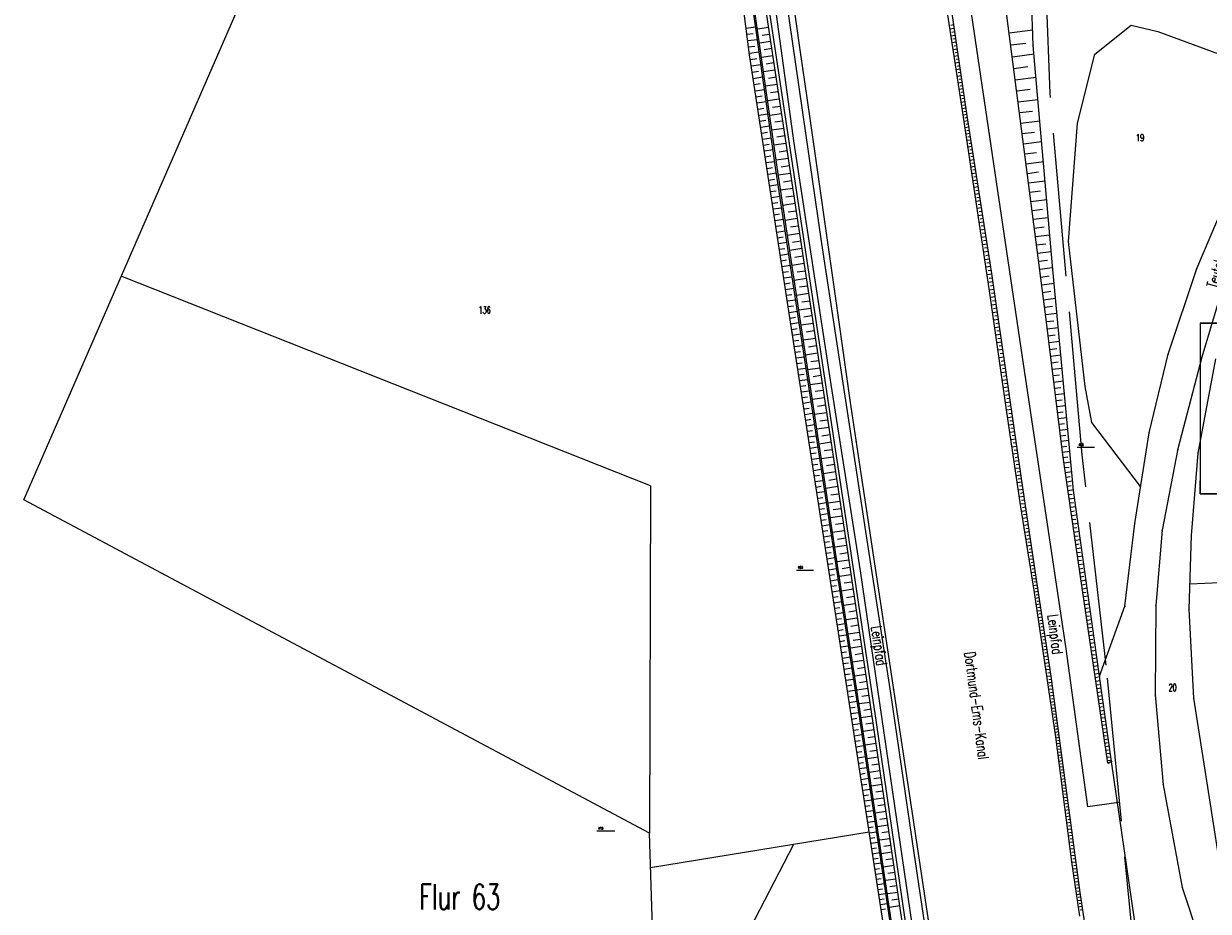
# Model space of a CAD drawing. Extents: x 3408772 to 3410442, y 5787844 to 5790056.
# Tile 4 of 80: x 3409378 to 3409708, y 5788727 to 5788975. Entities that reach past the tile are written whole.
import ezdxf

# ---------------------------------------------------------------- set-up
doc = ezdxf.new("R2010")
doc.units = 0
doc.header["$MEASUREMENT"] = 0
doc.linetypes.add('LINIENART0', pattern=[0])
doc.linetypes.add('LINIENART1', pattern=[50, 40, -10])
for name, color, linetype in [('Gewässer verrohrt', 7, 'Continuous'), ('NULLEBENE', 7, 'Continuous'), ('Straßenbau', 7, 'Continuous'), ('TOP-HOEHENI', 7, 'Continuous')]:
    doc.layers.add(name, color=color, linetype=linetype)
doc.styles.add('SIMPLEX', font='simplex')

# ---------------------------------------------------------------- blocks, each defined once
blk = doc.blocks.new('GELAEN-109')
at = {"layer": 'NULLEBENE', "color": 1, "linetype": 'LINIENART0'}
for p, q in [((-0.188, 0.188), (0.188, -0.188)), ((-0.188, -0.188), (0.188, 0.188))]:
    blk.add_line(p, q, dxfattribs=at)

msp = doc.modelspace()

# ---------------------------------------------------------------- linework, layer by layer
at = {"layer": 'Gewässer verrohrt', "color": 170, "linetype": 'LINIENART1'}
for p, q in [((3409663.74979, 5788955.42675), (3409660.77613, 5789037.92963)), ((3409672.70453, 5788854.68601), (3409663.74979, 5788955.42675)), ((3409679.42058, 5788796.03251), (3409672.70453, 5788854.68601)), ((3409688.46996, 5788702.80617), (3409679.42058, 5788796.03251))]:
    msp.add_line(p, q, dxfattribs=at)
at = {"layer": 'Straßenbau', "color": 176, "linetype": 'LINIENART0'}
for p, q in [((3409705.63676, 5788891.40202), (3409705.63676, 5788847.44983)), ((3409705.63676, 5788891.40202), (3409705.63676, 5788847.44983)), ((3409793.63676, 5788891.40202), (3409705.63676, 5788891.40202)), ((3409705.63676, 5788891.40202), (3409705.63676, 5788847.44983)), ((3409705.63676, 5788891.40202), (3409705.63676, 5788847.44983)), ((3409793.63676, 5788891.40202), (3409705.63676, 5788891.40202)), ((3409705.637, 5788891.402), (3409793.637, 5788891.402)), ((3409705.637, 5788891.402), (3409793.637, 5788891.402)), ((3409705.63676, 5788847.44983), (3409705.63676, 5788843.75982)), ((3409705.63676, 5788843.75982), (3409705.63676, 5788847.44983)), ((3409705.63676, 5788847.44983), (3409705.63676, 5788843.75982)), ((3409705.63676, 5788843.75982), (3409705.63676, 5788847.44983)), ((3409705.63676, 5788843.75982), (3409798.79603, 5788843.75982)), ((3409798.79603, 5788843.75982), (3409705.63676, 5788843.75982)), ((3409705.63676, 5788843.75982), (3409798.79603, 5788843.75982)), ((3409798.79603, 5788843.75982), (3409705.63676, 5788843.75982))]:
    msp.add_line(p, q, dxfattribs=at)
at = {"layer": 'TOP-HOEHENI', "color": 95, "linetype": 'LINIENART0'}
for p, q in [((3409377.721, 5788842.121), (3409526.638, 5789183.921)), ((3409580.04, 5788966.21), (3409567.745, 5789058.925)), ((3409642.944, 5788970.236), (3409630.368, 5789055.875)), ((3409659.074, 5788968.751), (3409656.233, 5789043.207)), ((3409579.95, 5789031.961), (3409592.314, 5788941.52)), ((3409574.629, 5789023.125), (3409587.181, 5788934.822)), ((3409587.676, 5788934.895), (3409575.125, 5789023.192)), ((3409639.341, 5788950.708), (3409631.581, 5789001.46)), ((3409589.776, 5788997.955), (3409593.967, 5788968.265)), ((3409600.144, 5788913.607), (3409588.774, 5788992.117)), ((3409662.569, 5788893.136), (3409650.32, 5788988.391)), ((3409583.995, 5788982.395), (3409607.084, 5788829.016)), ((3409608.074, 5788829.164), (3409584.985, 5788982.534)), ((3409635.566, 5788983.509), (3409640.485, 5788949.834)), ((3409579.072, 5788973.658), (3409581.631, 5788973.997)), ((3409579.303, 5788971.914), (3409581.02, 5788972.142)), ((3409585.3, 5788973.846), (3409582.224, 5788973.383)), ((3409585.596, 5788971.878), (3409583.535, 5788971.568)), ((3409637.04, 5788973.543), (3409635.893, 5788973.375)), ((3409636.898, 5788974.517), (3409636.129, 5788974.405)), ((3409637.323, 5788971.606), (3409636.189, 5788971.44)), ((3409637.182, 5788972.572), (3409636.421, 5788972.461)), ((3409652.408, 5788972.307), (3409658.933, 5788973.146)), ((3409676.268, 5788966.406), (3409686.371, 5788974.497)), ((3409686.371, 5788974.497), (3409693.827, 5788972.721)), ((3409693.827, 5788972.721), (3409720.69, 5788962.727)), ((3409579.535, 5788970.164), (3409582.127, 5788970.507)), ((3409579.768, 5788968.406), (3409581.507, 5788968.636)), ((3409585.893, 5788969.904), (3409582.785, 5788969.436)), ((3409593.967, 5788968.265), (3409596.79, 5788948.45)), ((3409637.604, 5788969.685), (3409636.482, 5788969.521)), ((3409637.464, 5788970.643), (3409636.712, 5788970.534)), ((3409637.743, 5788968.73), (3409637, 5788968.622)), ((3409656.095, 5788881.904), (3409642.944, 5788970.236)), ((3409652.841, 5788968.937), (3409656.989, 5788969.471)), ((3409664.424, 5788907.358), (3409659.074, 5788968.751)), ((3409580.002, 5788966.641), (3409582.627, 5788966.989)), ((3409591.911, 5788888.679), (3409580.04, 5788966.21)), ((3409580.262, 5788964.876), (3409582.001, 5788965.143)), ((3409586.491, 5788965.934), (3409583.35, 5788965.461)), ((3409586.192, 5788967.922), (3409584.108, 5788967.609)), ((3409637.882, 5788967.78), (3409636.773, 5788967.618)), ((3409638.158, 5788965.89), (3409637.062, 5788965.73)), ((3409638.02, 5788966.833), (3409637.285, 5788966.726)), ((3409638.295, 5788964.951), (3409637.569, 5788964.845)), ((3409653.264, 5788965.65), (3409659.3, 5788966.426)), ((3409671.433, 5788947.1), (3409676.268, 5788966.406)), ((3409580.531, 5788963.121), (3409583.121, 5788963.518)), ((3409580.798, 5788961.375), (3409582.512, 5788961.637)), ((3409587.093, 5788961.935), (3409583.919, 5788961.457)), ((3409586.791, 5788963.938), (3409584.686, 5788963.621)), ((3409638.432, 5788964.016), (3409637.348, 5788963.857)), ((3409638.703, 5788962.157), (3409637.632, 5788962)), ((3409638.568, 5788963.084), (3409637.85, 5788962.98)), ((3409653.679, 5788962.421), (3409657.615, 5788962.927)), ((3409581.064, 5788959.637), (3409583.617, 5788960.027)), ((3409581.329, 5788957.906), (3409583.018, 5788958.165)), ((3409587.396, 5788959.925), (3409585.269, 5788959.605)), ((3409638.973, 5788960.313), (3409637.914, 5788960.159)), ((3409638.838, 5788961.233), (3409638.128, 5788961.129)), ((3409639.24, 5788958.485), (3409638.193, 5788958.332)), ((3409639.106, 5788959.397), (3409638.405, 5788959.295)), ((3409654.087, 5788959.25), (3409659.86, 5788959.992)), ((3409581.593, 5788956.184), (3409584.108, 5788956.569)), ((3409587.699, 5788957.907), (3409584.492, 5788957.425)), ((3409588.004, 5788955.883), (3409585.855, 5788955.559)), ((3409639.505, 5788956.671), (3409638.47, 5788956.52)), ((3409639.372, 5788957.576), (3409638.679, 5788957.475)), ((3409639.767, 5788954.872), (3409638.745, 5788954.723)), ((3409639.636, 5788955.77), (3409638.951, 5788955.67)), ((3409654.488, 5788956.135), (3409658.251, 5788956.619)), ((3409581.855, 5788954.47), (3409583.52, 5788954.725)), ((3409582.117, 5788952.764), (3409584.595, 5788953.144)), ((3409588.31, 5788953.851), (3409585.07, 5788953.363)), ((3409588.617, 5788951.811), (3409586.445, 5788951.484)), ((3409640.028, 5788953.088), (3409639.017, 5788952.941)), ((3409639.898, 5788953.979), (3409639.22, 5788953.88)), ((3409640.157, 5788952.202), (3409639.488, 5788952.104)), ((3409654.881, 5788953.075), (3409660.401, 5788953.785)), ((3409582.376, 5788951.066), (3409584.017, 5788951.317)), ((3409582.635, 5788949.376), (3409585.078, 5788949.75)), ((3409588.925, 5788949.765), (3409585.651, 5788949.272)), ((3409596.79, 5788948.45), (3409603.839, 5788898.949)), ((3409640.286, 5788951.319), (3409639.288, 5788951.173)), ((3409646.958, 5788899.787), (3409639.341, 5788950.708)), ((3409640.545, 5788949.563), (3409639.554, 5788949.407)), ((3409640.415, 5788950.44), (3409639.752, 5788950.343)), ((3409640.683, 5788948.685), (3409640.018, 5788948.581)), ((3409640.485, 5788949.834), (3409647.476, 5788905.217)), ((3409655.268, 5788950.069), (3409658.866, 5788950.532)), ((3409582.893, 5788947.694), (3409584.509, 5788947.941)), ((3409583.149, 5788946.019), (3409585.556, 5788946.388)), ((3409589.545, 5788945.649), (3409586.237, 5788945.151)), ((3409589.234, 5788947.711), (3409587.04, 5788947.38)), ((3409640.821, 5788947.803), (3409639.817, 5788947.646)), ((3409641.099, 5788946.029), (3409640.083, 5788945.869)), ((3409640.959, 5788946.918), (3409640.286, 5788946.812)), ((3409641.239, 5788945.136), (3409640.557, 5788945.029)), ((3409655.647, 5788947.117), (3409660.923, 5788947.796)), ((3409668.885, 5788914.152), (3409671.433, 5788947.1)), ((3409583.404, 5788944.353), (3409584.997, 5788944.597)), ((3409583.658, 5788942.694), (3409586.029, 5788943.057)), ((3409589.856, 5788943.58), (3409587.639, 5788943.247)), ((3409641.379, 5788944.239), (3409640.351, 5788944.078)), ((3409641.662, 5788942.433), (3409640.621, 5788942.27)), ((3409641.52, 5788943.338), (3409640.831, 5788943.23)), ((3409656.02, 5788944.218), (3409659.458, 5788944.66)), ((3409656.386, 5788941.37), (3409661.427, 5788942.018)), ((3409583.911, 5788941.043), (3409585.48, 5788941.284)), ((3409584.163, 5788939.4), (3409586.498, 5788939.758)), ((3409590.168, 5788941.504), (3409586.827, 5788941.001)), ((3409590.482, 5788939.42), (3409588.243, 5788939.083)), ((3409592.314, 5788941.52), (3409602.684, 5788874.255)), ((3409641.947, 5788940.613), (3409640.894, 5788940.448)), ((3409641.804, 5788941.525), (3409641.106, 5788941.416)), ((3409642.235, 5788938.776), (3409641.169, 5788938.609)), ((3409642.091, 5788939.697), (3409641.384, 5788939.586)), ((3409656.746, 5788938.573), (3409660.03, 5788938.995)), ((3409584.413, 5788937.765), (3409585.958, 5788938.001)), ((3409584.662, 5788936.137), (3409586.963, 5788936.489)), ((3409590.797, 5788937.329), (3409587.421, 5788936.821)), ((3409591.113, 5788935.23), (3409588.851, 5788934.89)), ((3409642.525, 5788936.924), (3409641.446, 5788936.755)), ((3409642.38, 5788937.852), (3409641.665, 5788937.74)), ((3409642.818, 5788935.056), (3409641.726, 5788934.885)), ((3409642.671, 5788935.992), (3409641.948, 5788935.879)), ((3409657.099, 5788935.825), (3409661.912, 5788936.444)), ((3409584.91, 5788934.517), (3409586.432, 5788934.75)), ((3409585.158, 5788932.901), (3409587.437, 5788933.25)), ((3409587.181, 5788934.822), (3409603.661, 5788826.236)), ((3409604.155, 5788826.312), (3409587.676, 5788934.895)), ((3409591.429, 5788933.128), (3409588.04, 5788932.617)), ((3409643.113, 5788933.172), (3409642.008, 5788932.999)), ((3409642.965, 5788934.116), (3409642.233, 5788934.002)), ((3409643.262, 5788932.224), (3409642.521, 5788932.108)), ((3409657.446, 5788933.126), (3409660.581, 5788933.529)), ((3409585.405, 5788931.286), (3409586.923, 5788931.519)), ((3409585.652, 5788929.672), (3409587.928, 5788930.021)), ((3409592.062, 5788928.925), (3409588.677, 5788928.416)), ((3409591.746, 5788931.026), (3409589.488, 5788930.686)), ((3409643.411, 5788931.272), (3409642.293, 5788931.097)), ((3409643.711, 5788929.356), (3409642.58, 5788929.178)), ((3409643.561, 5788930.316), (3409642.811, 5788930.198)), ((3409643.862, 5788928.391), (3409643.103, 5788928.272)), ((3409657.787, 5788930.475), (3409662.381, 5788931.066)), ((3409704.639, 5788906.636), (3409713.987, 5788928.44)), ((3409585.899, 5788928.059), (3409587.415, 5788928.291)), ((3409586.146, 5788926.447), (3409588.417, 5788926.795)), ((3409586.393, 5788924.836), (3409587.905, 5788925.068)), ((3409592.378, 5788926.826), (3409590.123, 5788926.487)), ((3409644.014, 5788927.423), (3409642.869, 5788927.243)), ((3409644.32, 5788925.473), (3409643.161, 5788925.292)), ((3409644.166, 5788926.45), (3409643.399, 5788926.33)), ((3409658.122, 5788927.872), (3409661.113, 5788928.256)), ((3409658.451, 5788925.314), (3409662.833, 5788925.878)), ((3409586.639, 5788923.226), (3409588.906, 5788923.573)), ((3409586.886, 5788921.616), (3409588.395, 5788921.848)), ((3409592.694, 5788924.728), (3409589.314, 5788924.219)), ((3409593.01, 5788922.631), (3409590.758, 5788922.292)), ((3409644.628, 5788923.507), (3409643.455, 5788923.323)), ((3409644.473, 5788924.492), (3409643.696, 5788924.37)), ((3409644.783, 5788922.517), (3409643.997, 5788922.394)), ((3409658.774, 5788922.802), (3409661.627, 5788923.169)), ((3409587.132, 5788920.008), (3409589.395, 5788920.354)), ((3409587.378, 5788918.401), (3409588.885, 5788918.631)), ((3409593.325, 5788920.534), (3409589.95, 5788920.026)), ((3409593.641, 5788918.439), (3409591.392, 5788918.101)), ((3409644.938, 5788921.524), (3409643.752, 5788921.338)), ((3409645.252, 5788919.524), (3409644.052, 5788919.336)), ((3409645.095, 5788920.526), (3409644.299, 5788920.401)), ((3409645.409, 5788918.517), (3409644.605, 5788918.391)), ((3409659.091, 5788920.335), (3409663.269, 5788920.872)), ((3409587.624, 5788916.794), (3409589.882, 5788917.14)), ((3409587.87, 5788915.188), (3409589.374, 5788915.419)), ((3409593.956, 5788916.346), (3409590.586, 5788915.838)), ((3409645.568, 5788917.506), (3409644.354, 5788917.316)), ((3409645.887, 5788915.472), (3409644.659, 5788915.279)), ((3409645.727, 5788916.491), (3409644.913, 5788916.364)), ((3409659.403, 5788917.911), (3409662.122, 5788918.261)), ((3409659.709, 5788915.531), (3409663.69, 5788916.043)), ((3409588.116, 5788913.584), (3409590.37, 5788913.929)), ((3409588.361, 5788911.98), (3409589.863, 5788912.21)), ((3409594.586, 5788912.161), (3409591.221, 5788911.654)), ((3409594.271, 5788914.253), (3409592.026, 5788913.915)), ((3409612.827, 5788830.925), (3409600.144, 5788913.607)), ((3409646.208, 5788913.42), (3409644.966, 5788913.225)), ((3409646.047, 5788914.448), (3409645.224, 5788914.319)), ((3409646.37, 5788912.387), (3409645.537, 5788912.257)), ((3409660.01, 5788913.193), (3409662.6, 5788913.526)), ((3409673.535, 5788873.729), (3409668.885, 5788914.152)), ((3409588.607, 5788910.377), (3409590.857, 5788910.722)), ((3409588.852, 5788908.775), (3409590.35, 5788909.005)), ((3409594.9, 5788910.07), (3409592.659, 5788909.733)), ((3409646.532, 5788911.35), (3409645.276, 5788911.153)), ((3409646.86, 5788909.263), (3409645.588, 5788909.063)), ((3409646.696, 5788910.309), (3409645.853, 5788910.177)), ((3409660.305, 5788910.896), (3409664.096, 5788911.384)), ((3409660.595, 5788908.64), (3409663.061, 5788908.957)), ((3409589.097, 5788907.174), (3409591.343, 5788907.518)), ((3409589.342, 5788905.574), (3409590.838, 5788905.803)), ((3409595.215, 5788907.981), (3409591.855, 5788907.475)), ((3409595.529, 5788905.892), (3409593.291, 5788905.556)), ((3409647.189, 5788907.157), (3409645.904, 5788906.956)), ((3409647.024, 5788908.212), (3409646.172, 5788908.079)), ((3409647.355, 5788906.098), (3409646.493, 5788905.963)), ((3409660.88, 5788906.423), (3409664.49, 5788906.888)), ((3409670.276, 5788844.7), (3409664.424, 5788907.358)), ((3409696.663, 5788882.728), (3409704.639, 5788906.636)), ((3409552.441, 5788846.051), (3409404.878, 5788904.453)), ((3409589.587, 5788903.975), (3409591.828, 5788904.318)), ((3409589.831, 5788902.376), (3409591.325, 5788902.605)), ((3409595.844, 5788903.805), (3409592.489, 5788903.3)), ((3409647.521, 5788905.034), (3409646.219, 5788904.846)), ((3409647.828, 5788902.905), (3409646.537, 5788902.719)), ((3409647.675, 5788903.968), (3409646.811, 5788903.843)), ((3409647.476, 5788905.217), (3409652.282, 5788871.903)), ((3409661.161, 5788904.24), (3409663.517, 5788904.543)), ((3409661.437, 5788902.09), (3409664.897, 5788902.535)), ((3409712.436, 5788903.352), (3409706.029, 5788881.877)), ((3409590.076, 5788900.779), (3409592.314, 5788901.122)), ((3409590.32, 5788899.183), (3409591.811, 5788899.411)), ((3409596.471, 5788899.634), (3409593.122, 5788899.13)), ((3409596.158, 5788901.719), (3409593.923, 5788901.383)), ((3409603.839, 5788898.949), (3409607.977, 5788869.92)), ((3409648.133, 5788900.791), (3409646.853, 5788900.606)), ((3409651.661, 5788867.264), (3409646.958, 5788899.787)), ((3409647.981, 5788901.847), (3409647.124, 5788901.723)), ((3409648.436, 5788898.688), (3409647.162, 5788898.504)), ((3409648.285, 5788899.739), (3409647.435, 5788899.616)), ((3409661.71, 5788899.972), (3409663.967, 5788900.262)), ((3409590.565, 5788897.587), (3409592.798, 5788897.929)), ((3409590.809, 5788895.993), (3409592.296, 5788896.22)), ((3409597.099, 5788895.467), (3409593.754, 5788894.963)), ((3409596.785, 5788897.55), (3409594.554, 5788897.214)), ((3409648.739, 5788896.587), (3409647.466, 5788896.403)), ((3409648.588, 5788897.637), (3409647.739, 5788897.515)), ((3409648.891, 5788895.537), (3409648.042, 5788895.414)), ((3409661.978, 5788897.886), (3409665.291, 5788898.312)), ((3409662.242, 5788895.831), (3409664.403, 5788896.109)), ((3409591.053, 5788894.399), (3409593.282, 5788894.74)), ((3409591.297, 5788892.806), (3409592.781, 5788893.033)), ((3409597.412, 5788893.385), (3409595.184, 5788893.05)), ((3409649.042, 5788894.487), (3409647.769, 5788894.303)), ((3409649.345, 5788892.387), (3409648.073, 5788892.204)), ((3409649.194, 5788893.437), (3409648.345, 5788893.314)), ((3409662.502, 5788893.808), (3409665.674, 5788894.216)), ((3409667.326, 5788854.696), (3409662.569, 5788893.136)), ((3409662.753, 5788891.812), (3409664.826, 5788892.068)), ((3409591.541, 5788891.214), (3409593.765, 5788891.555)), ((3409591.784, 5788889.623), (3409593.266, 5788889.85)), ((3409597.725, 5788891.304), (3409594.386, 5788890.802)), ((3409598.038, 5788889.225), (3409595.814, 5788888.89)), ((3409649.648, 5788890.289), (3409648.376, 5788890.105)), ((3409649.497, 5788891.338), (3409648.649, 5788891.216)), ((3409649.799, 5788889.24), (3409648.952, 5788889.118)), ((3409662.997, 5788889.841), (3409666.047, 5788890.219)), ((3409605.154, 5788802.714), (3409591.911, 5788888.679)), ((3409592.028, 5788888.033), (3409594.248, 5788888.375)), ((3409592.273, 5788886.445), (3409593.75, 5788886.673)), ((3409598.351, 5788887.146), (3409595.017, 5788886.644)), ((3409649.951, 5788888.191), (3409648.68, 5788888.008)), ((3409650.253, 5788886.094), (3409648.983, 5788885.911)), ((3409650.102, 5788887.143), (3409649.255, 5788887.021)), ((3409663.237, 5788887.896), (3409665.232, 5788888.143)), ((3409663.475, 5788885.977), (3409666.41, 5788886.34)), ((3409592.517, 5788884.858), (3409594.73, 5788885.199)), ((3409592.761, 5788883.273), (3409594.234, 5788883.5)), ((3409598.977, 5788882.992), (3409595.647, 5788882.491)), ((3409598.664, 5788885.069), (3409596.443, 5788884.734)), ((3409650.556, 5788883.999), (3409649.286, 5788883.815)), ((3409650.404, 5788885.046), (3409649.558, 5788884.924)), ((3409650.707, 5788882.951), (3409649.861, 5788882.829)), ((3409663.709, 5788884.083), (3409665.628, 5788884.32)), ((3409663.941, 5788882.213), (3409666.762, 5788882.562)), ((3409691.42, 5788860.827), (3409696.663, 5788882.728)), ((3409593.005, 5788881.69), (3409595.211, 5788882.029)), ((3409593.249, 5788880.107), (3409594.717, 5788880.334)), ((3409593.493, 5788878.527), (3409595.691, 5788878.866)), ((3409599.601, 5788878.843), (3409596.277, 5788878.342)), ((3409599.289, 5788880.917), (3409597.071, 5788880.583)), ((3409650.858, 5788881.904), (3409649.589, 5788881.721)), ((3409651.16, 5788879.809), (3409649.892, 5788879.626)), ((3409651.009, 5788880.856), (3409650.163, 5788880.734)), ((3409668.246, 5788800.625), (3409656.095, 5788881.904)), ((3409664.169, 5788880.368), (3409666.013, 5788880.596)), ((3409664.395, 5788878.546), (3409667.106, 5788878.882)), ((3409706.029, 5788881.877), (3409699.409, 5788856.361)), ((3409709.898, 5788881.431), (3409704.957, 5788855.184)), ((3409593.736, 5788876.948), (3409595.199, 5788877.173)), ((3409593.979, 5788875.37), (3409596.171, 5788875.708)), ((3409599.913, 5788876.77), (3409597.699, 5788876.436)), ((3409651.462, 5788877.716), (3409650.194, 5788877.533)), ((3409651.311, 5788878.763), (3409650.466, 5788878.641)), ((3409651.764, 5788875.624), (3409650.497, 5788875.441)), ((3409651.613, 5788876.67), (3409650.768, 5788876.548)), ((3409664.617, 5788876.749), (3409666.389, 5788876.968)), ((3409594.222, 5788873.794), (3409595.68, 5788874.019)), ((3409594.464, 5788872.22), (3409596.649, 5788872.557)), ((3409600.225, 5788874.698), (3409596.905, 5788874.198)), ((3409600.537, 5788872.627), (3409598.325, 5788872.294)), ((3409602.684, 5788874.255), (3409610.866, 5788822.328)), ((3409652.065, 5788873.532), (3409650.799, 5788873.35)), ((3409651.915, 5788874.578), (3409651.07, 5788874.456)), ((3409652.216, 5788872.487), (3409651.372, 5788872.365)), ((3409664.837, 5788874.975), (3409667.441, 5788875.297)), ((3409665.053, 5788873.224), (3409666.754, 5788873.435)), ((3409675.395, 5788863.673), (3409673.535, 5788873.729)), ((3409594.707, 5788870.647), (3409596.161, 5788870.871)), ((3409594.949, 5788869.076), (3409597.126, 5788869.411)), ((3409600.849, 5788870.557), (3409597.534, 5788870.058)), ((3409607.977, 5788869.92), (3409611.056, 5788849.473)), ((3409652.366, 5788871.441), (3409651.101, 5788871.261)), ((3409652.663, 5788869.354), (3409651.403, 5788869.175)), ((3409652.515, 5788870.397), (3409651.673, 5788870.277)), ((3409652.282, 5788871.903), (3409655.674, 5788848.051)), ((3409665.267, 5788871.496), (3409667.767, 5788871.805)), ((3409665.478, 5788869.79), (3409667.111, 5788869.993)), ((3409595.19, 5788867.506), (3409596.64, 5788867.729)), ((3409595.432, 5788865.938), (3409597.603, 5788866.272)), ((3409601.471, 5788866.42), (3409598.161, 5788865.922)), ((3409601.16, 5788868.488), (3409598.952, 5788868.156)), ((3409655.549, 5788840.73), (3409651.661, 5788867.264)), ((3409652.959, 5788867.273), (3409651.704, 5788867.095)), ((3409652.811, 5788868.313), (3409651.973, 5788868.194)), ((3409653.107, 5788866.236), (3409652.273, 5788866.117)), ((3409665.686, 5788868.107), (3409668.085, 5788868.404)), ((3409665.892, 5788866.446), (3409667.458, 5788866.64)), ((3409595.673, 5788864.371), (3409597.118, 5788864.593)), ((3409595.914, 5788862.806), (3409598.078, 5788863.139)), ((3409601.782, 5788864.354), (3409599.577, 5788864.022)), ((3409653.254, 5788865.201), (3409652.008, 5788865.024)), ((3409653.547, 5788863.14), (3409652.309, 5788862.964)), ((3409653.4, 5788864.169), (3409652.573, 5788864.051)), ((3409666.095, 5788864.806), (3409668.394, 5788865.091)), ((3409666.295, 5788863.188), (3409667.796, 5788863.374)), ((3409689.002, 5788845.802), (3409675.395, 5788863.673)), ((3409596.155, 5788861.242), (3409597.595, 5788861.464)), ((3409596.396, 5788859.68), (3409598.553, 5788860.012)), ((3409602.093, 5788862.288), (3409598.788, 5788861.791)), ((3409602.404, 5788860.224), (3409600.202, 5788859.893)), ((3409653.839, 5788861.089), (3409652.61, 5788860.914)), ((3409653.693, 5788862.113), (3409652.871, 5788861.996)), ((3409654.129, 5788859.048), (3409652.909, 5788858.875)), ((3409653.984, 5788860.067), (3409653.167, 5788859.951)), ((3409666.493, 5788861.591), (3409668.696, 5788861.863)), ((3409666.688, 5788860.014), (3409668.125, 5788860.192)), ((3409687.347, 5788835.516), (3409691.42, 5788860.827)), ((3409596.636, 5788858.119), (3409598.072, 5788858.34)), ((3409596.877, 5788856.56), (3409599.026, 5788856.891)), ((3409602.715, 5788858.161), (3409599.415, 5788857.664)), ((3409603.025, 5788856.098), (3409600.827, 5788855.768)), ((3409654.417, 5788857.019), (3409653.206, 5788856.847)), ((3409654.273, 5788858.032), (3409653.463, 5788857.917)), ((3409654.561, 5788856.008), (3409653.756, 5788855.893)), ((3409666.88, 5788858.459), (3409668.989, 5788858.72)), ((3409667.07, 5788856.923), (3409668.446, 5788857.093)), ((3409671.329, 5788856.787), (3409676.129, 5788856.787)), ((3409699.409, 5788856.361), (3409694.999, 5788833.646)), ((3409597.117, 5788855.002), (3409598.547, 5788855.223)), ((3409597.356, 5788853.446), (3409599.499, 5788853.776)), ((3409603.335, 5788854.037), (3409600.04, 5788853.541)), ((3409654.704, 5788855), (3409653.501, 5788854.829)), ((3409654.99, 5788852.991), (3409653.796, 5788852.821)), ((3409654.847, 5788853.994), (3409654.048, 5788853.88)), ((3409667.258, 5788855.408), (3409669.275, 5788855.657)), ((3409670.501, 5788832.867), (3409667.326, 5788854.696)), ((3409667.457, 5788853.924), (3409668.759, 5788854.113)), ((3409667.665, 5788852.488), (3409669.546, 5788852.762)), ((3409704.957, 5788855.184), (3409703.128, 5788832.161)), ((3409597.596, 5788851.892), (3409599.022, 5788852.111)), ((3409597.835, 5788850.339), (3409599.971, 5788850.668)), ((3409603.955, 5788849.918), (3409600.665, 5788849.423)), ((3409603.645, 5788851.977), (3409601.451, 5788851.647)), ((3409611.056, 5788849.473), (3409616.417, 5788813.874)), ((3409655.274, 5788850.993), (3409654.088, 5788850.824)), ((3409655.132, 5788851.991), (3409654.339, 5788851.878)), ((3409655.416, 5788849.998), (3409654.628, 5788849.886)), ((3409667.868, 5788851.098), (3409669.074, 5788851.273)), ((3409668.064, 5788849.75), (3409669.803, 5788850.003)), ((3409552.441, 5788846.051), (3409552.105, 5788749.195)), ((3409598.074, 5788848.787), (3409599.496, 5788849.006)), ((3409598.313, 5788847.237), (3409600.442, 5788847.565)), ((3409598.551, 5788845.689), (3409599.968, 5788845.907)), ((3409604.265, 5788847.86), (3409602.074, 5788847.53)), ((3409655.557, 5788849.005), (3409654.379, 5788848.838)), ((3409655.845, 5788847.027), (3409654.67, 5788846.851)), ((3409655.698, 5788848.015), (3409654.915, 5788847.904)), ((3409655.994, 5788846.036), (3409655.208, 5788845.919)), ((3409655.674, 5788848.051), (3409659.613, 5788821.734)), ((3409668.254, 5788848.444), (3409669.369, 5788848.607)), ((3409668.438, 5788847.179), (3409670.045, 5788847.413)), ((3409668.616, 5788845.954), (3409669.646, 5788846.103)), ((3409598.79, 5788844.142), (3409600.912, 5788844.468)), ((3409599.028, 5788842.596), (3409600.44, 5788842.814)), ((3409604.575, 5788845.804), (3409601.29, 5788845.309)), ((3409604.884, 5788843.748), (3409602.696, 5788843.418)), ((3409656.142, 5788845.044), (3409654.961, 5788844.868)), ((3409656.44, 5788843.055), (3409655.253, 5788842.877)), ((3409656.291, 5788844.05), (3409655.501, 5788843.932)), ((3409668.789, 5788844.766), (3409670.272, 5788844.982)), ((3409668.96, 5788843.591), (3409669.934, 5788843.732)), ((3409669.13, 5788842.418), (3409670.587, 5788842.63)), ((3409677.586, 5788792.954), (3409670.276, 5788844.7)), ((3409552.105, 5788749.195), (3409377.721, 5788842.121)), ((3409599.266, 5788841.052), (3409601.381, 5788841.378)), ((3409599.503, 5788839.51), (3409600.911, 5788839.726)), ((3409605.194, 5788841.693), (3409601.914, 5788841.199)), ((3409605.503, 5788839.64), (3409603.318, 5788839.311)), ((3409656.739, 5788841.057), (3409655.546, 5788840.879)), ((3409659.407, 5788816.277), (3409655.549, 5788840.73)), ((3409656.589, 5788842.057), (3409655.796, 5788841.938)), ((3409656.888, 5788840.057), (3409656.097, 5788839.939)), ((3409669.3, 5788841.249), (3409670.268, 5788841.39)), ((3409669.47, 5788840.082), (3409670.917, 5788840.293)), ((3409599.741, 5788837.969), (3409601.849, 5788838.293)), ((3409599.978, 5788836.429), (3409601.381, 5788836.645)), ((3409605.812, 5788837.587), (3409602.537, 5788837.094)), ((3409657.037, 5788839.062), (3409655.857, 5788838.886)), ((3409657.333, 5788837.087), (3409656.169, 5788836.913)), ((3409657.186, 5788838.072), (3409656.404, 5788837.955)), ((3409657.48, 5788836.106), (3409656.709, 5788835.991)), ((3409669.639, 5788838.919), (3409670.601, 5788839.059)), ((3409669.808, 5788837.758), (3409671.246, 5788837.967)), ((3409669.976, 5788836.6), (3409670.932, 5788836.739)), ((3409600.215, 5788834.891), (3409602.316, 5788835.215)), ((3409600.451, 5788833.355), (3409601.85, 5788833.57)), ((3409606.429, 5788833.485), (3409603.159, 5788832.993)), ((3409606.121, 5788835.536), (3409603.939, 5788835.207)), ((3409657.626, 5788835.131), (3409656.477, 5788834.959)), ((3409657.916, 5788833.193), (3409656.782, 5788833.024)), ((3409657.771, 5788834.16), (3409657.01, 5788834.046)), ((3409670.144, 5788835.445), (3409671.573, 5788835.653)), ((3409670.312, 5788834.294), (3409671.261, 5788834.432)), ((3409670.479, 5788833.145), (3409671.898, 5788833.351)), ((3409679.833, 5788768.715), (3409670.501, 5788832.867)), ((3409684.632, 5788812.492), (3409687.347, 5788835.516)), ((3409694.999, 5788833.646), (3409693.246, 5788812.65)), ((3409600.688, 5788831.82), (3409602.782, 5788832.142)), ((3409600.924, 5788830.286), (3409602.318, 5788830.501)), ((3409607.046, 5788829.388), (3409603.781, 5788828.896)), ((3409606.738, 5788831.436), (3409604.559, 5788831.108)), ((3409619.427, 5788788.221), (3409612.827, 5788830.925)), ((3409658.203, 5788831.275), (3409657.085, 5788831.107)), ((3409658.06, 5788832.232), (3409657.309, 5788832.119)), ((3409658.487, 5788829.375), (3409657.384, 5788829.21)), ((3409658.346, 5788830.322), (3409657.605, 5788830.212)), ((3409670.646, 5788831.998), (3409671.589, 5788832.136)), ((3409670.812, 5788830.855), (3409672.222, 5788831.06)), ((3409670.978, 5788829.715), (3409671.914, 5788829.851)), ((3409703.128, 5788832.161), (3409702.467, 5788811.649)), ((3409601.16, 5788828.754), (3409603.248, 5788829.076)), ((3409601.396, 5788827.224), (3409602.785, 5788827.438)), ((3409601.631, 5788825.695), (3409603.713, 5788826.015)), ((3409603.661, 5788826.236), (3409610.667, 5788781.178)), ((3409611.161, 5788781.253), (3409604.155, 5788826.312)), ((3409607.351, 5788827.34), (3409605.177, 5788827.017)), ((3409607.084, 5788829.016), (3409614.379, 5788779.905)), ((3409615.369, 5788780.051), (3409608.074, 5788829.164)), ((3409658.769, 5788827.493), (3409657.68, 5788827.33)), ((3409658.629, 5788828.432), (3409657.898, 5788828.322)), ((3409658.909, 5788826.559), (3409658.188, 5788826.451)), ((3409671.143, 5788828.578), (3409672.543, 5788828.781)), ((3409671.308, 5788827.443), (3409672.239, 5788827.578)), ((3409671.473, 5788826.311), (3409672.864, 5788826.514)), ((3409601.867, 5788824.166), (3409603.256, 5788824.38)), ((3409602.103, 5788822.636), (3409604.188, 5788822.957)), ((3409607.655, 5788825.296), (3409604.406, 5788824.813)), ((3409607.958, 5788823.257), (3409605.801, 5788822.937)), ((3409659.048, 5788825.63), (3409657.974, 5788825.469)), ((3409659.324, 5788823.785), (3409658.265, 5788823.626)), ((3409659.186, 5788824.705), (3409658.475, 5788824.599)), ((3409659.461, 5788822.869), (3409658.76, 5788822.764)), ((3409671.637, 5788825.183), (3409672.561, 5788825.317)), ((3409671.801, 5788824.057), (3409673.183, 5788824.258)), ((3409671.964, 5788822.933), (3409672.882, 5788823.067)), ((3409593.057, 5788822.541), (3409597.857, 5788822.541)), ((3409602.339, 5788821.105), (3409603.73, 5788821.319)), ((3409602.575, 5788819.573), (3409604.665, 5788819.895)), ((3409608.259, 5788821.225), (3409605.038, 5788820.746)), ((3409610.866, 5788822.328), (3409619.865, 5788760.59)), ((3409659.598, 5788821.957), (3409658.553, 5788821.801)), ((3409659.871, 5788820.147), (3409658.838, 5788819.991)), ((3409659.734, 5788821.05), (3409659.042, 5788820.946)), ((3409659.613, 5788821.734), (3409663.962, 5788792.963)), ((3409672.127, 5788821.813), (3409673.5, 5788822.013)), ((3409672.29, 5788820.696), (3409673.202, 5788820.828)), ((3409672.452, 5788819.581), (3409673.815, 5788819.779)), ((3409702.693, 5788818.674), (3409754.361, 5788821.051)), ((3409602.811, 5788818.04), (3409604.205, 5788818.255)), ((3409603.047, 5788816.506), (3409605.141, 5788816.829)), ((3409608.861, 5788817.178), (3409605.667, 5788816.704)), ((3409608.56, 5788819.198), (3409606.422, 5788818.881)), ((3409660.142, 5788818.351), (3409659.122, 5788818.196)), ((3409660.007, 5788819.247), (3409659.322, 5788819.144)), ((3409660.412, 5788816.569), (3409659.402, 5788816.416)), ((3409665.367, 5788776.087), (3409659.407, 5788816.277)), ((3409660.277, 5788817.458), (3409659.601, 5788817.356)), ((3409672.614, 5788818.469), (3409673.519, 5788818.601)), ((3409672.775, 5788817.36), (3409674.129, 5788817.557)), ((3409672.936, 5788816.254), (3409673.836, 5788816.385)), ((3409603.283, 5788814.971), (3409604.681, 5788815.187)), ((3409603.52, 5788813.436), (3409605.619, 5788813.759)), ((3409609.458, 5788813.155), (3409606.291, 5788812.685)), ((3409609.16, 5788815.164), (3409607.04, 5788814.849)), ((3409616.417, 5788813.874), (3409625.055, 5788756.521)), ((3409660.68, 5788814.794), (3409659.668, 5788814.641)), ((3409660.546, 5788815.682), (3409659.873, 5788815.58)), ((3409660.949, 5788813.013), (3409659.932, 5788812.859)), ((3409660.814, 5788813.904), (3409660.138, 5788813.802)), ((3409673.096, 5788815.151), (3409674.441, 5788815.347)), ((3409673.257, 5788814.05), (3409674.15, 5788814.18)), ((3409673.416, 5788812.953), (3409674.752, 5788813.147)), ((3409603.757, 5788811.899), (3409605.157, 5788812.115)), ((3409603.994, 5788810.361), (3409606.096, 5788810.685)), ((3409609.756, 5788811.153), (3409607.653, 5788810.84)), ((3409661.219, 5788811.225), (3409660.197, 5788811.071)), ((3409661.084, 5788812.12), (3409660.404, 5788812.017)), ((3409661.355, 5788810.329), (3409660.672, 5788810.226)), ((3409673.576, 5788811.857), (3409674.463, 5788811.987)), ((3409673.734, 5788810.765), (3409675.061, 5788810.958)), ((3409673.893, 5788809.676), (3409674.774, 5788809.804)), ((3409677.586, 5788792.954), (3409684.632, 5788812.492)), ((3409693.246, 5788812.65), (3409693.082, 5788787.778)), ((3409702.467, 5788811.649), (3409703.773, 5788786.846)), ((3409604.231, 5788808.823), (3409605.634, 5788809.039)), ((3409604.468, 5788807.284), (3409606.575, 5788807.608)), ((3409610.052, 5788809.156), (3409606.913, 5788808.69)), ((3409610.348, 5788807.166), (3409608.264, 5788806.856)), ((3409661.491, 5788809.432), (3409660.463, 5788809.276)), ((3409661.763, 5788807.632), (3409660.73, 5788807.476)), ((3409661.626, 5788808.533), (3409660.94, 5788808.429)), ((3409661.899, 5788806.73), (3409661.209, 5788806.625)), ((3409674.051, 5788808.589), (3409675.369, 5788808.781)), ((3409674.209, 5788807.505), (3409675.084, 5788807.632)), ((3409674.366, 5788806.424), (3409675.675, 5788806.614)), ((3409604.705, 5788805.743), (3409606.111, 5788805.96)), ((3409604.942, 5788804.202), (3409607.054, 5788804.527)), ((3409610.643, 5788805.181), (3409607.53, 5788804.718)), ((3409610.937, 5788803.202), (3409608.87, 5788802.895)), ((3409662.036, 5788805.826), (3409660.998, 5788805.669)), ((3409662.309, 5788804.014), (3409661.267, 5788803.856)), ((3409662.172, 5788804.921), (3409661.479, 5788804.816)), ((3409662.447, 5788803.105), (3409661.75, 5788803)), ((3409674.523, 5788805.345), (3409675.393, 5788805.472)), ((3409674.679, 5788804.27), (3409675.979, 5788804.459)), ((3409674.835, 5788803.196), (3409675.699, 5788803.322)), ((3409619.542, 5788709.606), (3409605.154, 5788802.714)), ((3409605.18, 5788802.659), (3409606.589, 5788802.877)), ((3409605.418, 5788801.117), (3409607.534, 5788801.443)), ((3409605.657, 5788799.573), (3409607.068, 5788799.791)), ((3409611.23, 5788801.229), (3409608.144, 5788800.771)), ((3409662.584, 5788802.195), (3409661.537, 5788802.037)), ((3409662.86, 5788800.371), (3409661.808, 5788800.211)), ((3409662.722, 5788801.284), (3409662.022, 5788801.178)), ((3409674.32, 5788756.563), (3409668.246, 5788800.625)), ((3409674.991, 5788802.126), (3409676.282, 5788802.314)), ((3409675.146, 5788801.059), (3409676.004, 5788801.183)), ((3409675.301, 5788799.994), (3409676.584, 5788800.18)), ((3409605.896, 5788798.029), (3409608.014, 5788798.356)), ((3409606.134, 5788796.484), (3409607.547, 5788796.702)), ((3409611.813, 5788797.301), (3409608.754, 5788796.846)), ((3409611.522, 5788799.262), (3409609.474, 5788798.958)), ((3409663.137, 5788798.539), (3409662.079, 5788798.38)), ((3409662.998, 5788799.456), (3409662.295, 5788799.349)), ((3409663.415, 5788796.702), (3409662.352, 5788796.541)), ((3409663.276, 5788797.622), (3409662.569, 5788797.515)), ((3409675.456, 5788798.931), (3409676.308, 5788799.055)), ((3409675.61, 5788797.872), (3409676.884, 5788798.057)), ((3409675.764, 5788796.815), (3409676.61, 5788796.938)), ((3409606.373, 5788794.938), (3409608.494, 5788795.266)), ((3409606.612, 5788793.392), (3409608.027, 5788793.611)), ((3409612.393, 5788793.395), (3409609.361, 5788792.945)), ((3409612.104, 5788795.345), (3409610.073, 5788795.043)), ((3409663.693, 5788794.858), (3409662.625, 5788794.697)), ((3409663.554, 5788795.781), (3409662.844, 5788795.674)), ((3409663.973, 5788793.008), (3409662.9, 5788792.846)), ((3409663.833, 5788793.934), (3409663.119, 5788793.826)), ((3409675.917, 5788795.761), (3409677.182, 5788795.945)), ((3409676.07, 5788794.709), (3409676.911, 5788794.831)), ((3409676.223, 5788793.66), (3409677.479, 5788793.843)), ((3409606.851, 5788791.846), (3409608.975, 5788792.174)), ((3409607.09, 5788790.298), (3409608.507, 5788790.517)), ((3409612.682, 5788791.451), (3409610.669, 5788791.152)), ((3409664.224, 5788791.163), (3409663.17, 5788791.021)), ((3409664.1, 5788792.082), (3409663.39, 5788791.986)), ((3409664.347, 5788790.252), (3409663.653, 5788790.158)), ((3409663.962, 5788792.963), (3409667.784, 5788764.646)), ((3409676.375, 5788792.614), (3409677.21, 5788792.736)), ((3409676.527, 5788791.571), (3409677.773, 5788791.752)), ((3409676.678, 5788790.531), (3409677.506, 5788790.651)), ((3409680.924, 5788769.169), (3409677.586, 5788792.954)), ((3409607.329, 5788788.75), (3409609.456, 5788789.079)), ((3409607.569, 5788787.201), (3409608.987, 5788787.421)), ((3409612.97, 5788789.513), (3409609.964, 5788789.067)), ((3409613.257, 5788787.581), (3409611.262, 5788787.285)), ((3409625.87, 5788743.726), (3409619.427, 5788788.221)), ((3409664.469, 5788789.347), (3409663.439, 5788789.208)), ((3409664.71, 5788787.56), (3409663.704, 5788787.424)), ((3409664.59, 5788788.45), (3409663.912, 5788788.358)), ((3409664.83, 5788786.677), (3409664.166, 5788786.588)), ((3409676.829, 5788789.494), (3409678.065, 5788789.674)), ((3409676.979, 5788788.461), (3409677.8, 5788788.58)), ((3409677.129, 5788787.431), (3409678.355, 5788787.609)), ((3409677.278, 5788786.403), (3409678.092, 5788786.522)), ((3409693.082, 5788787.778), (3409695.266, 5788762.708)), ((3409703.773, 5788786.846), (3409707.671, 5788762.052)), ((3409607.808, 5788785.652), (3409609.938, 5788785.981)), ((3409608.048, 5788784.102), (3409609.468, 5788784.322)), ((3409613.543, 5788785.654), (3409610.563, 5788785.212)), ((3409613.828, 5788783.733), (3409611.85, 5788783.44)), ((3409664.948, 5788785.802), (3409663.964, 5788785.669)), ((3409665.181, 5788784.071), (3409664.22, 5788783.941)), ((3409665.065, 5788784.933), (3409664.417, 5788784.845)), ((3409665.297, 5788783.216), (3409664.664, 5788783.131)), ((3409677.427, 5788785.379), (3409678.643, 5788785.556)), ((3409677.576, 5788784.359), (3409678.383, 5788784.476)), ((3409677.724, 5788783.341), (3409678.929, 5788783.516)), ((3409608.287, 5788782.552), (3409610.42, 5788782.881)), ((3409608.527, 5788781.001), (3409609.95, 5788781.22)), ((3409608.767, 5788779.451), (3409610.893, 5788779.779)), ((3409610.667, 5788781.178), (3409627.084, 5788670.585)), ((3409614.113, 5788781.818), (3409611.159, 5788781.379)), ((3409627.579, 5788670.658), (3409611.161, 5788781.253)), ((3409614.397, 5788779.907), (3409612.428, 5788779.615)), ((3409614.379, 5788779.905), (3409625.991, 5788700.534)), ((3409626.981, 5788700.677), (3409615.369, 5788780.051)), ((3409665.411, 5788782.368), (3409664.472, 5788782.241)), ((3409665.637, 5788780.692), (3409664.721, 5788780.569)), ((3409665.525, 5788781.527), (3409664.906, 5788781.443)), ((3409665.749, 5788779.865), (3409665.145, 5788779.783)), ((3409677.871, 5788782.327), (3409678.672, 5788782.443)), ((3409678.018, 5788781.315), (3409679.214, 5788781.489)), ((3409678.165, 5788780.307), (3409678.959, 5788780.422)), ((3409609.005, 5788777.905), (3409610.417, 5788778.123)), ((3409609.244, 5788776.363), (3409611.352, 5788776.688)), ((3409614.677, 5788777.996), (3409611.727, 5788777.565)), ((3409665.86, 5788779.043), (3409664.965, 5788778.923)), ((3409666.079, 5788777.421), (3409665.205, 5788777.303)), ((3409665.97, 5788778.229), (3409665.38, 5788778.149)), ((3409666.187, 5788776.619), (3409665.611, 5788776.541)), ((3409678.311, 5788779.302), (3409679.497, 5788779.474)), ((3409678.457, 5788778.3), (3409679.244, 5788778.414)), ((3409678.602, 5788777.301), (3409679.778, 5788777.472)), ((3409609.481, 5788774.825), (3409610.881, 5788775.041)), ((3409609.718, 5788773.291), (3409611.808, 5788773.614)), ((3409615.235, 5788774.18), (3409612.293, 5788773.749)), ((3409614.956, 5788776.087), (3409612.992, 5788775.8)), ((3409669.809, 5788741.233), (3409665.367, 5788776.087)), ((3409666.295, 5788775.824), (3409665.435, 5788775.708)), ((3409666.51, 5788774.225), (3409665.639, 5788774.108)), ((3409666.402, 5788775.026), (3409665.825, 5788774.949)), ((3409666.619, 5788773.421), (3409666.034, 5788773.342)), ((3409678.747, 5788776.305), (3409679.527, 5788776.418)), ((3409678.892, 5788775.312), (3409680.057, 5788775.482)), ((3409679.036, 5788774.322), (3409679.809, 5788774.435)), ((3409679.179, 5788773.336), (3409680.334, 5788773.504)), ((3409609.955, 5788771.761), (3409611.342, 5788771.975)), ((3409610.191, 5788770.235), (3409612.262, 5788770.555)), ((3409615.792, 5788770.37), (3409612.858, 5788769.941)), ((3409615.514, 5788772.274), (3409613.555, 5788771.987)), ((3409666.728, 5788772.612), (3409665.845, 5788772.493)), ((3409666.948, 5788770.984), (3409666.053, 5788770.864)), ((3409666.838, 5788771.8), (3409666.245, 5788771.72)), ((3409667.058, 5788770.165), (3409666.457, 5788770.084)), ((3409679.322, 5788772.352), (3409680.089, 5788772.464)), ((3409679.465, 5788771.372), (3409680.61, 5788771.538)), ((3409679.607, 5788770.394), (3409680.367, 5788770.505)), ((3409610.426, 5788768.713), (3409611.801, 5788768.926)), ((3409610.66, 5788767.195), (3409612.714, 5788767.512)), ((3409616.071, 5788768.468), (3409614.117, 5788768.182)), ((3409667.169, 5788769.342), (3409666.262, 5788769.219)), ((3409667.393, 5788767.684), (3409666.474, 5788767.56)), ((3409667.281, 5788768.515), (3409666.672, 5788768.433)), ((3409667.506, 5788766.849), (3409666.889, 5788766.766)), ((3409679.749, 5788769.42), (3409680.884, 5788769.585)), ((3409680.924, 5788769.169), (3409679.833, 5788768.715)), ((3409680.037, 5788768.708), (3409680.625, 5788769.128)), ((3409690.689, 5788702.105), (3409680.924, 5788769.169)), ((3409610.894, 5788765.681), (3409612.257, 5788765.892)), ((3409611.128, 5788764.171), (3409613.163, 5788764.485)), ((3409616.349, 5788766.567), (3409613.423, 5788766.139)), ((3409616.626, 5788764.668), (3409614.679, 5788764.383)), ((3409667.619, 5788766.011), (3409666.687, 5788765.885)), ((3409667.847, 5788764.323), (3409666.902, 5788764.196)), ((3409667.733, 5788765.169), (3409667.107, 5788765.084)), ((3409667.96, 5788763.473), (3409667.327, 5788763.388)), ((3409667.784, 5788764.646), (3409672.071, 5788732.61)), ((3409611.36, 5788762.665), (3409612.711, 5788762.873)), ((3409611.593, 5788761.162), (3409613.61, 5788761.474)), ((3409616.904, 5788762.771), (3409613.986, 5788762.345)), ((3409617.181, 5788760.876), (3409615.239, 5788760.592)), ((3409619.865, 5788760.59), (3409626.4, 5788716.107)), ((3409668.074, 5788762.62), (3409667.119, 5788762.493)), ((3409668.304, 5788760.905), (3409667.338, 5788760.776)), ((3409668.189, 5788761.764), (3409667.549, 5788761.679)), ((3409668.419, 5788760.042), (3409667.772, 5788759.955)), ((3409695.266, 5788762.708), (3409700.611, 5788734.036)), ((3409707.671, 5788762.052), (3409712.186, 5788732.886)), ((3409611.824, 5788759.664), (3409613.163, 5788759.871)), ((3409612.055, 5788758.169), (3409614.055, 5788758.478)), ((3409612.285, 5788756.679), (3409613.613, 5788756.884)), ((3409617.458, 5788758.983), (3409614.548, 5788758.557)), ((3409617.735, 5788757.091), (3409615.798, 5788756.808)), ((3409668.535, 5788759.176), (3409667.559, 5788759.045)), ((3409668.768, 5788757.434), (3409667.781, 5788757.301)), ((3409668.652, 5788758.306), (3409667.997, 5788758.219)), ((3409682.844, 5788757.731), (3409674.32, 5788756.563)), ((3409612.515, 5788755.192), (3409614.497, 5788755.498)), ((3409612.744, 5788753.709), (3409614.06, 5788753.912)), ((3409618.011, 5788755.201), (3409615.11, 5788754.776)), ((3409625.055, 5788756.521), (3409631.919, 5788710.942)), ((3409669.003, 5788755.678), (3409668.005, 5788755.544)), ((3409668.886, 5788756.557), (3409668.224, 5788756.469)), ((3409669.24, 5788753.909), (3409668.231, 5788753.773)), ((3409669.122, 5788754.795), (3409668.452, 5788754.705)), ((3409612.973, 5788752.232), (3409614.937, 5788752.535)), ((3409613.2, 5788750.759), (3409614.504, 5788750.961)), ((3409618.564, 5788751.426), (3409615.67, 5788751.003)), ((3409618.288, 5788753.313), (3409616.356, 5788753.03)), ((3409669.479, 5788752.126), (3409668.458, 5788751.989)), ((3409669.359, 5788753.019), (3409668.682, 5788752.928)), ((3409669.719, 5788750.329), (3409668.687, 5788750.191)), ((3409669.599, 5788751.229), (3409668.915, 5788751.137)), ((3409537.432, 5788749.824), (3409542.432, 5788749.824)), ((3409553.53, 5788704.83), (3409552.105, 5788749.195)), ((3409613.38, 5788749.481), (3409552.416, 5788739.511)), ((3409613.427, 5788749.293), (3409615.374, 5788749.594)), ((3409613.653, 5788747.831), (3409614.945, 5788748.031)), ((3409619.115, 5788747.658), (3409616.229, 5788747.236)), ((3409618.839, 5788749.542), (3409616.913, 5788749.26)), ((3409669.962, 5788748.518), (3409668.918, 5788748.378)), ((3409669.84, 5788749.425), (3409669.148, 5788749.332)), ((3409670.083, 5788747.607), (3409669.384, 5788747.514)), ((3409592.284, 5788746.031), (3409571.609, 5788706.138)), ((3409613.878, 5788746.375), (3409615.807, 5788746.673)), ((3409614.102, 5788744.924), (3409615.382, 5788745.122)), ((3409614.325, 5788743.479), (3409616.237, 5788743.774)), ((3409619.665, 5788743.898), (3409616.787, 5788743.477)), ((3409619.39, 5788745.777), (3409617.469, 5788745.496)), ((3409632.224, 5788701.249), (3409625.87, 5788743.726)), ((3409670.206, 5788746.693), (3409669.151, 5788746.552)), ((3409670.452, 5788744.854), (3409669.385, 5788744.712)), ((3409670.329, 5788745.775), (3409669.621, 5788745.681)), ((3409670.576, 5788743.929), (3409669.861, 5788743.834)), ((3409614.548, 5788742.039), (3409615.817, 5788742.235)), ((3409614.77, 5788740.604), (3409616.665, 5788740.897)), ((3409619.94, 5788742.02), (3409618.024, 5788741.739)), ((3409670.7, 5788743.001), (3409669.622, 5788742.857)), ((3409672.059, 5788726.095), (3409669.809, 5788741.233)), ((3409670.95, 5788741.134), (3409669.863, 5788740.988)), ((3409670.824, 5788742.069), (3409670.102, 5788741.973)), ((3409671.074, 5788740.202), (3409670.359, 5788740.107)), ((3409614.99, 5788739.174), (3409616.248, 5788739.369)), ((3409615.211, 5788737.75), (3409617.089, 5788738.04)), ((3409620.214, 5788740.144), (3409617.344, 5788739.724)), ((3409620.489, 5788738.269), (3409618.578, 5788737.99)), ((3409671.198, 5788739.279), (3409670.139, 5788739.138)), ((3409671.442, 5788737.458), (3409670.409, 5788737.32)), ((3409671.32, 5788738.365), (3409670.623, 5788738.271)), ((3409615.43, 5788736.331), (3409616.676, 5788736.523)), ((3409615.648, 5788734.917), (3409617.51, 5788735.204)), ((3409615.866, 5788733.508), (3409617.101, 5788733.698)), ((3409620.763, 5788736.397), (3409617.9, 5788735.978)), ((3409621.036, 5788734.526), (3409619.131, 5788734.247)), ((3409671.681, 5788735.669), (3409670.674, 5788735.534)), ((3409671.562, 5788736.56), (3409670.882, 5788736.469)), ((3409671.916, 5788733.912), (3409670.935, 5788733.78)), ((3409671.799, 5788734.786), (3409671.136, 5788734.698)), ((3409700.611, 5788734.036), (3409710.847, 5788703.145)), ((3409616.083, 5788732.104), (3409617.928, 5788732.389)), ((3409616.299, 5788730.705), (3409617.523, 5788730.894)), ((3409621.31, 5788732.656), (3409618.455, 5788732.239)), ((3409621.583, 5788730.789), (3409619.683, 5788730.511)), ((3409672.154, 5788732.186), (3409671.194, 5788732.038)), ((3409672.032, 5788733.045), (3409671.386, 5788732.958)), ((3409672.42, 5788730.466), (3409671.45, 5788730.316)), ((3409672.287, 5788731.328), (3409671.643, 5788731.228)), ((3409672.071, 5788732.61), (3409673.673, 5788722.247)), ((3409616.515, 5788729.312), (3409618.342, 5788729.594)), ((3409616.729, 5788727.923), (3409617.942, 5788728.111)), ((3409621.856, 5788728.923), (3409619.009, 5788728.507)), ((3409672.688, 5788728.734), (3409671.707, 5788728.582)), ((3409672.554, 5788729.602), (3409671.903, 5788729.501)), ((3409672.822, 5788727.863), (3409672.165, 5788727.761))]:
    msp.add_line(p, q, dxfattribs=at)

# ---------------------------------------------------------------- block references
at = {"layer": 'TOP-HOEHENI', "xscale": 0.333, "yscale": 0.333}
for p in [(3409659.074, 5788968.751), (3409580.04, 5788966.21), (3409664.424, 5788907.358), (3409704.639, 5788906.636), (3409591.911, 5788888.679), (3409696.663, 5788882.728), (3409706.029, 5788881.877), (3409691.42, 5788860.827), (3409699.409, 5788856.361), (3409704.957, 5788855.184), (3409670.276, 5788844.7), (3409687.347, 5788835.516), (3409694.999, 5788833.646), (3409703.128, 5788832.161), (3409684.632, 5788812.492), (3409693.246, 5788812.65), (3409702.467, 5788811.649), (3409605.154, 5788802.714), (3409677.586, 5788792.954), (3409693.082, 5788787.778), (3409703.773, 5788786.846), (3409680.924, 5788769.169), (3409695.266, 5788762.708), (3409707.671, 5788762.052), (3409700.611, 5788734.036)]:
    msp.add_blockref('GELAEN-109', p, dxfattribs=at)
for p, rotation in [((3409594.816, 5788962.31), 278.1), ((3409599.755, 5788927.66), 278.1), ((3409604.699, 5788893.011), 278.1), ((3409609.716, 5788858.372), 278.6), ((3409614.928, 5788823.763), 278.6), ((3409620.14, 5788789.153), 278.6), ((3409625.353, 5788754.543), 278.6)]:
    msp.add_blockref('GELAEN-109', p, dxfattribs=dict(at, rotation=rotation))

# ---------------------------------------------------------------- texts
at = {"layer": 'TOP-HOEHENI', "color": 95, "linetype": 'LINIENART0', "style": 'SIMPLEX', "width": 0.66046}
for s, height, p in [('19', 2, (3409687.744, 5788942.098)), ('136', 2, (3409504.502, 5788894.03)), ('406', 0.666, (3409671.729, 5788857.187)), ('403', 0.666, (3409593.457, 5788822.941)), ('20', 2, (3409696.818, 5788788.817)), ('473', 0.666, (3409537.832, 5788750.224)), ('Flur 63', 7, (3409487.948, 5788727.961))]:
    msp.add_text(s, height=height, dxfattribs=at).set_placement(p)
for s, rotation, p in [('Teutoburger-Wald-Eisenbahn', 74.1, (3409710.27814, 5788900.97802)), ('Leinpfad', 277.3, (3409663.026, 5788809.925)), ('Leinpfad', 278.3, (3409613.84, 5788806.72)), ('Dortmund-Ems-Kanal', 277.5, (3409639.857, 5788799.551))]:
    msp.add_text(s, height=3, rotation=rotation, dxfattribs=at).set_placement(p)

doc.saveas('drawing.dxf')
